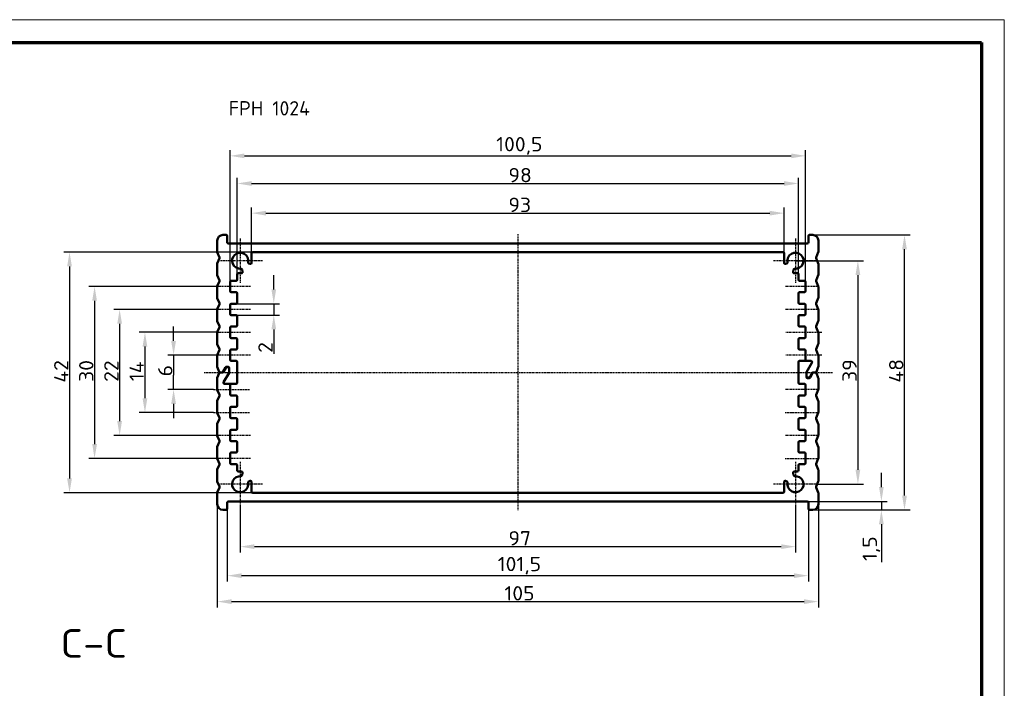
# Model space of a CAD drawing. Header units: millimetres. Extents: x 1 to 419, y 1 to 296.
# Tile 7 of 7: x 247 to 419, y 179 to 296. Entities that reach past the tile are written whole.
import ezdxf

# ---------------------------------------------------------------- set-up
doc = ezdxf.new("R2010")
doc.units = ezdxf.units.MM
doc.linetypes.add('CHAIN', pattern=[0.3543, 0.2362, -0.0295, 0.0591, -0.0295])
doc.linetypes.add('DASH_DOT', pattern=[0.37, 0.24, -0.06, 0.01, -0.06])
doc.layers.get('0').update_dxf_attribs({"lineweight": 25})
for name, color, linetype, lineweight in [('Bemaßung (ISO)', 1, 'Continuous', 25), ('Mittellinie (ISO)', 1, 'DASH_DOT', 25), ('Mittelpunktmarkierung (ISO)', 1, 'DASH_DOT', 25), ('Sichtbar (ISO)', 7, 'Continuous', 50), ('Symbol (ISO)', 1, 'Continuous', 25)]:
    doc.layers.add(name, color=color, linetype=linetype, lineweight=lineweight)
doc.styles.add('2_5', font='isocpeur.ttf', dxfattribs={"width": 1.1})
doc.styles.add('5', font='isocpeur.ttf', dxfattribs={"width": 1.1})
doc.styles.add('Notiztext (DIN)', font='isocpeur.ttf', dxfattribs={"width": 1.1})
doc.dimstyles.new('Standard (DIN)', dxfattribs={"dimtxt": 2.5, "dimasz": 2.5, "dimexe": 1, "dimexo": 0, "dimgap": 0.2, "dimtad": 1, "dimdec": 6, "dimrnd": 1e-08, "dimtxsty": '2_5', "dimcen": 0.09, "dimdle": 7, "dimclrd": 256, "dimclre": 256, "dimclrt": 5, "dimadec": 6, "dimazin": 2, "dimtfac": 0.72, "dimtmove": 0, "dimatfit": 3, "dimfxl": 1, "dimtolj": 1, "dimlwd": -1, "dimlwe": -1, "dimarcsym": 0})

# ---------------------------------------------------------------- blocks, each defined once
blk = doc.blocks.new('Ränder Bopla-A3-Rahmen')
at = {"color": 1, "linetype": 'Continuous', "lineweight": 18}
for p, q in [((1, 296), (419, 296)), ((419, 296), (419, 1))]:
    blk.add_line(p, q, dxfattribs=at)
at = {"color": 3, "linetype": 'Continuous', "lineweight": 70}
for p, q in [((20, 292), (415, 292)), ((415, 292), (415, 5))]:
    blk.add_line(p, q, dxfattribs=at)
blk = doc.blocks.new('*D12')
at = {"layer": 'Bemaßung (ISO)'}
for p, q in [((273.9, 239.94), (273.9, 242.44)), ((281.48, 237.44), (272.9, 237.44)), ((273.9, 237.44), (273.9, 234.94)), ((273.9, 234.94), (273.9, 233.94)), ((273.9, 231.44), (273.9, 233.94)), ((280.9, 231.44), (272.9, 231.44)), ((273.9, 228.94), (273.9, 226.44))]:
    blk.add_line(p, q, dxfattribs=at)
for points in [[(273.48, 239.94), (274.32, 239.94), (273.9, 237.44)], [(273.48, 228.94), (274.32, 228.94), (273.9, 231.44)]]:
    blk.add_solid(points, dxfattribs=at)
at = {"layer": 'Defpoints', "color": 0}
for p in [(281.48, 237.44), (273.9, 231.44), (280.9, 231.44)]:
    blk.add_point(p, dxfattribs=at)
at = {"layer": 'Bemaßung (ISO)', "color": 5, "insert": (273.7, 233.75), "char_height": 2.5, "attachment_point": 7, "rotation": 90, "style": '2_5'}
blk.add_mtext('\\A1;6', dxfattribs=at)
blk = doc.blocks.new('*D13')
at = {"layer": 'Bemaßung (ISO)'}
for p, q in [((281.48, 241.44), (267.9, 241.44)), ((268.9, 238.94), (268.9, 229.94)), ((280.9, 227.44), (267.9, 227.44))]:
    blk.add_line(p, q, dxfattribs=at)
for points in [[(268.48, 238.94), (269.32, 238.94), (268.9, 241.44)], [(268.48, 229.94), (269.32, 229.94), (268.9, 227.44)]]:
    blk.add_solid(points, dxfattribs=at)
at = {"layer": 'Defpoints', "color": 0}
for p in [(281.48, 241.44), (268.9, 227.44), (280.9, 227.44)]:
    blk.add_point(p, dxfattribs=at)
at = {"layer": 'Bemaßung (ISO)', "color": 5, "insert": (268.7, 232.92), "char_height": 2.5, "attachment_point": 7, "rotation": 90, "style": '2_5'}
blk.add_mtext('\\A1;14', dxfattribs=at)
blk = doc.blocks.new('*D14')
at = {"layer": 'Bemaßung (ISO)'}
for p, q in [((281.48, 245.44), (263.48, 245.44)), ((264.48, 242.94), (264.48, 225.94)), ((281.48, 223.44), (263.48, 223.44))]:
    blk.add_line(p, q, dxfattribs=at)
for points in [[(264.06, 242.94), (264.89, 242.94), (264.48, 245.44)], [(264.06, 225.94), (264.89, 225.94), (264.48, 223.44)]]:
    blk.add_solid(points, dxfattribs=at)
at = {"layer": 'Defpoints', "color": 0}
for p in [(281.48, 245.44), (264.48, 223.44), (281.48, 223.44)]:
    blk.add_point(p, dxfattribs=at)
at = {"layer": 'Bemaßung (ISO)', "color": 5, "insert": (264.28, 232.79), "char_height": 2.5, "attachment_point": 7, "rotation": 90, "style": '2_5'}
blk.add_mtext('\\A1;22', dxfattribs=at)
blk = doc.blocks.new('*D15')
at = {"layer": 'Bemaßung (ISO)'}
for p, q in [((281.48, 249.44), (259.1, 249.44)), ((260.1, 246.94), (260.1, 221.94)), ((281.48, 219.44), (259.1, 219.44))]:
    blk.add_line(p, q, dxfattribs=at)
for points in [[(259.69, 246.94), (260.52, 246.94), (260.1, 249.44)], [(259.69, 221.94), (260.52, 221.94), (260.1, 219.44)]]:
    blk.add_solid(points, dxfattribs=at)
at = {"layer": 'Defpoints', "color": 0}
for p in [(281.48, 249.44), (260.1, 219.44), (281.48, 219.44)]:
    blk.add_point(p, dxfattribs=at)
at = {"layer": 'Bemaßung (ISO)', "color": 5, "insert": (259.9, 232.79), "char_height": 2.5, "attachment_point": 7, "rotation": 90, "style": '2_5'}
blk.add_mtext('\\A1;30', dxfattribs=at)
blk = doc.blocks.new('*D16')
at = {"layer": 'Bemaßung (ISO)'}
for p, q in [((287.73, 255.44), (254.73, 255.44)), ((255.73, 252.94), (255.73, 215.94)), ((287.73, 213.44), (254.73, 213.44))]:
    blk.add_line(p, q, dxfattribs=at)
for points in [[(255.31, 252.94), (256.14, 252.94), (255.73, 255.44)], [(255.31, 215.94), (256.14, 215.94), (255.73, 213.44)]]:
    blk.add_solid(points, dxfattribs=at)
at = {"layer": 'Defpoints', "color": 0}
for p in [(287.73, 255.44), (255.73, 213.44), (287.73, 213.44)]:
    blk.add_point(p, dxfattribs=at)
at = {"layer": 'Bemaßung (ISO)', "color": 5, "insert": (255.53, 232.65), "char_height": 2.5, "attachment_point": 7, "rotation": 90, "style": '2_5'}
blk.add_mtext('\\A1;42', dxfattribs=at)
blk = doc.blocks.new('*D17')
at = {"layer": 'Bemaßung (ISO)'}
for p, q in [((291.4, 248.94), (291.4, 251.44)), ((284.83, 246.44), (292.4, 246.44)), ((291.4, 246.44), (291.4, 244.44)), ((284.83, 244.44), (292.4, 244.44)), ((291.4, 241.94), (291.4, 237.66))]:
    blk.add_line(p, q, dxfattribs=at)
for points in [[(290.99, 248.94), (291.82, 248.94), (291.4, 246.44)], [(290.99, 241.94), (291.82, 241.94), (291.4, 244.44)]]:
    blk.add_solid(points, dxfattribs=at)
at = {"layer": 'Defpoints', "color": 0}
for p in [(284.83, 246.44), (284.83, 244.44), (291.4, 244.44)]:
    blk.add_point(p, dxfattribs=at)
at = {"layer": 'Bemaßung (ISO)', "color": 5, "insert": (291.2, 237.86), "char_height": 2.5, "attachment_point": 7, "rotation": 90, "style": '2_5'}
blk.add_mtext('\\A1;2', dxfattribs=at)
blk = doc.blocks.new('*D18')
at = {"layer": 'Bemaßung (ISO)'}
for p, q in [((285.53, 211.04), (285.53, 203.04)), ((382.53, 211.04), (382.53, 203.04)), ((288.03, 204.04), (380.03, 204.04))]:
    blk.add_line(p, q, dxfattribs=at)
for points in [[(288.03, 204.45), (288.03, 203.62), (285.53, 204.04)], [(380.03, 204.45), (380.03, 203.62), (382.53, 204.04)]]:
    blk.add_solid(points, dxfattribs=at)
at = {"layer": 'Defpoints', "color": 0}
for p in [(285.53, 211.04), (382.53, 211.04), (382.53, 204.04)]:
    blk.add_point(p, dxfattribs=at)
at = {"layer": 'Bemaßung (ISO)', "color": 5, "insert": (332.38, 204.24), "char_height": 2.5, "attachment_point": 7, "style": '2_5'}
blk.add_mtext('\\A1;97', dxfattribs=at)
blk = doc.blocks.new('*D19')
at = {"layer": 'Bemaßung (ISO)'}
for p, q in [((283.28, 210.64), (283.28, 197.97)), ((384.78, 210.64), (384.78, 197.97)), ((285.78, 198.97), (382.28, 198.97))]:
    blk.add_line(p, q, dxfattribs=at)
for points in [[(285.78, 199.38), (285.78, 198.55), (283.28, 198.97)], [(382.28, 199.38), (382.28, 198.55), (384.78, 198.97)]]:
    blk.add_solid(points, dxfattribs=at)
at = {"layer": 'Defpoints', "color": 0}
for p in [(283.28, 210.64), (384.78, 210.64), (384.78, 198.97)]:
    blk.add_point(p, dxfattribs=at)
at = {"layer": 'Bemaßung (ISO)', "color": 5, "insert": (330.52, 199.17), "char_height": 2.5, "attachment_point": 7, "style": '2_5'}
blk.add_mtext('\\A1;101,5', dxfattribs=at)
blk = doc.blocks.new('*D20')
at = {"layer": 'Bemaßung (ISO)'}
for p, q in [((281.53, 211.44), (281.53, 193.44)), ((386.53, 211.44), (386.53, 193.44)), ((284.03, 194.44), (384.03, 194.44))]:
    blk.add_line(p, q, dxfattribs=at)
for points in [[(284.03, 194.85), (284.03, 194.02), (281.53, 194.44)], [(384.03, 194.85), (384.03, 194.02), (386.53, 194.44)]]:
    blk.add_solid(points, dxfattribs=at)
at = {"layer": 'Defpoints', "color": 0}
for p in [(281.53, 211.44), (386.53, 211.44), (386.53, 194.44)]:
    blk.add_point(p, dxfattribs=at)
at = {"layer": 'Bemaßung (ISO)', "color": 5, "insert": (331.69, 194.64), "char_height": 2.5, "attachment_point": 7, "style": '2_5'}
blk.add_mtext('\\A1;105', dxfattribs=at)
blk = doc.blocks.new('*D21')
at = {"layer": 'Bemaßung (ISO)'}
for p, q in [((382.53, 253.94), (394.43, 253.94)), ((393.43, 251.44), (393.43, 217.44)), ((386.43, 214.94), (394.43, 214.94))]:
    blk.add_line(p, q, dxfattribs=at)
for points in [[(393.01, 251.44), (393.84, 251.44), (393.43, 253.94)], [(393.01, 217.44), (393.84, 217.44), (393.43, 214.94)]]:
    blk.add_solid(points, dxfattribs=at)
at = {"layer": 'Defpoints', "color": 0}
for p in [(382.53, 253.94), (386.43, 214.94), (393.43, 214.94)]:
    blk.add_point(p, dxfattribs=at)
at = {"layer": 'Bemaßung (ISO)', "color": 5, "insert": (393.23, 232.79), "char_height": 2.5, "attachment_point": 7, "rotation": 90, "style": '2_5'}
blk.add_mtext('\\A1;39', dxfattribs=at)
blk = doc.blocks.new('*D22')
at = {"layer": 'Bemaßung (ISO)'}
for p, q in [((397.53, 214.44), (397.53, 216.94)), ((384.58, 211.94), (398.53, 211.94)), ((397.53, 211.94), (397.53, 210.44)), ((385.53, 210.44), (398.53, 210.44)), ((397.53, 207.94), (397.53, 201.32))]:
    blk.add_line(p, q, dxfattribs=at)
for points in [[(397.11, 214.44), (397.94, 214.44), (397.53, 211.94)], [(397.11, 207.94), (397.94, 207.94), (397.53, 210.44)]]:
    blk.add_solid(points, dxfattribs=at)
at = {"layer": 'Defpoints', "color": 0}
for p in [(384.58, 211.94), (397.53, 211.94), (385.53, 210.44)]:
    blk.add_point(p, dxfattribs=at)
at = {"layer": 'Bemaßung (ISO)', "color": 5, "insert": (397.33, 201.52), "char_height": 2.5, "attachment_point": 7, "rotation": 90, "style": '2_5'}
blk.add_mtext('\\A1;1,5', dxfattribs=at)
blk = doc.blocks.new('*D23')
at = {"layer": 'Bemaßung (ISO)'}
for p, q in [((385.53, 258.44), (402.57, 258.44)), ((401.57, 212.94), (401.57, 255.94)), ((385.53, 210.44), (402.57, 210.44))]:
    blk.add_line(p, q, dxfattribs=at)
for points in [[(401.15, 255.94), (401.98, 255.94), (401.57, 258.44)], [(401.15, 212.94), (401.98, 212.94), (401.57, 210.44)]]:
    blk.add_solid(points, dxfattribs=at)
at = {"layer": 'Defpoints', "color": 0}
for p in [(385.53, 258.44), (401.57, 258.44), (385.53, 210.44)]:
    blk.add_point(p, dxfattribs=at)
at = {"layer": 'Bemaßung (ISO)', "color": 5, "insert": (401.37, 232.65), "char_height": 2.5, "attachment_point": 7, "rotation": 90, "style": '2_5'}
blk.add_mtext('\\A1;48', dxfattribs=at)
blk = doc.blocks.new('*D24')
at = {"layer": 'Bemaßung (ISO)'}
for p, q in [((287.53, 255.24), (287.53, 263.24)), ((380.53, 255.24), (380.53, 263.24)), ((290.03, 262.24), (378.03, 262.24))]:
    blk.add_line(p, q, dxfattribs=at)
for points in [[(290.03, 262.65), (290.03, 261.82), (287.53, 262.24)], [(378.03, 262.65), (378.03, 261.82), (380.53, 262.24)]]:
    blk.add_solid(points, dxfattribs=at)
at = {"layer": 'Defpoints', "color": 0}
for p in [(380.53, 262.24), (287.53, 255.24), (380.53, 255.24)]:
    blk.add_point(p, dxfattribs=at)
at = {"layer": 'Bemaßung (ISO)', "color": 5, "insert": (332.38, 262.44), "char_height": 2.5, "attachment_point": 7, "style": '2_5'}
blk.add_mtext('\\A1;93', dxfattribs=at)
blk = doc.blocks.new('*D25')
at = {"layer": 'Bemaßung (ISO)'}
for p, q in [((285.03, 251.54), (285.03, 268.42)), ((383.03, 251.54), (383.03, 268.42)), ((287.53, 267.42), (380.53, 267.42))]:
    blk.add_line(p, q, dxfattribs=at)
for points in [[(287.53, 267.83), (287.53, 267), (285.03, 267.42)], [(380.53, 267.83), (380.53, 267), (383.03, 267.42)]]:
    blk.add_solid(points, dxfattribs=at)
at = {"layer": 'Defpoints', "color": 0}
for p in [(383.03, 267.42), (285.03, 251.54), (383.03, 251.54)]:
    blk.add_point(p, dxfattribs=at)
at = {"layer": 'Bemaßung (ISO)', "color": 5, "insert": (332.38, 267.62), "char_height": 2.5, "attachment_point": 7, "style": '2_5'}
blk.add_mtext('\\A1;98', dxfattribs=at)
blk = doc.blocks.new('*D26')
at = {"layer": 'Bemaßung (ISO)'}
for p, q in [((283.78, 250.24), (283.78, 273.24)), ((286.28, 272.24), (381.78, 272.24)), ((384.28, 250.24), (384.28, 273.24))]:
    blk.add_line(p, q, dxfattribs=at)
for points in [[(286.28, 272.65), (286.28, 271.82), (283.78, 272.24)], [(381.78, 272.65), (381.78, 271.82), (384.28, 272.24)]]:
    blk.add_solid(points, dxfattribs=at)
at = {"layer": 'Defpoints', "color": 0}
for p in [(384.28, 272.24), (283.78, 250.24), (384.28, 250.24)]:
    blk.add_point(p, dxfattribs=at)
at = {"layer": 'Bemaßung (ISO)', "color": 5, "insert": (330.25, 272.44), "char_height": 2.5, "attachment_point": 7, "style": '2_5'}
blk.add_mtext('\\A1;100,5', dxfattribs=at)

msp = doc.modelspace()

# ---------------------------------------------------------------- linework, layer by layer
at = {"layer": 'Mittellinie (ISO)', "linetype": 'CHAIN'}
for p, q in [((334.0278941, 258.5769598), (334.0278941, 210.3575591)), ((287.3278941, 249.4367289), (281.4778941, 249.4367289)), ((386.5778941, 249.4367289), (380.7278941, 249.4367289)), ((287.3278941, 245.4367289), (281.4778941, 245.4367289)), ((386.5778941, 245.4367289), (380.7278941, 245.4367289)), ((287.3278941, 241.4367289), (281.4778941, 241.4367289)), ((387.1570393, 241.4367289), (380.7278941, 241.4367289)), ((287.3278941, 237.4367289), (281.4778941, 237.4367289)), ((387.1570393, 237.4367289), (380.7278941, 237.4367289)), ((279.2435519, 234.4367289), (389.1373096, 234.4367289)), ((280.8987489, 231.4367289), (287.3278941, 231.4367289)), ((386.5778941, 231.4367289), (380.7278941, 231.4367289)), ((280.8987489, 227.4367289), (287.3278941, 227.4367289)), ((380.7278941, 227.4367289), (386.5778941, 227.4367289)), ((287.3278941, 223.4367289), (281.4778941, 223.4367289)), ((386.5778941, 223.4367289), (380.7278941, 223.4367289)), ((287.3278941, 219.4367289), (281.4778941, 219.4367289)), ((380.7278941, 219.4367289), (386.5778941, 219.4367289))]:
    msp.add_line(p, q, dxfattribs=at)
at = {"layer": 'Mittelpunktmarkierung (ISO)', "linetype": 'CHAIN'}
for p, q in [((285.5278941, 257.8367289), (285.5278941, 250.0367289)), ((382.5278941, 257.8367289), (382.5278941, 250.0367289)), ((289.4278941, 253.9367289), (281.6278941, 253.9367289)), ((386.4278941, 253.9367289), (378.6278941, 253.9367289)), ((285.5278941, 218.8367289), (285.5278941, 211.0367289)), ((382.5278941, 218.8367289), (382.5278941, 211.0367289)), ((289.4278941, 214.9367289), (281.6278941, 214.9367289)), ((386.4278941, 214.9367289), (378.6278941, 214.9367289))]:
    msp.add_line(p, q, dxfattribs=at)
at = {"layer": 'Sichtbar (ISO)'}
for p, q in [((282.5278941, 258.4367289), (283.0778941, 258.4367289)), ((283.2778941, 257.1367289), (283.2778941, 258.2367289)), ((384.7778941, 258.2367289), (384.7778941, 257.1367289)), ((384.9778941, 258.4367289), (385.5278941, 258.4367289)), ((281.5278941, 255.4752453), (281.5278941, 257.4367289)), ((384.5778941, 256.9367289), (283.4778941, 256.9367289)), ((386.5278941, 257.4367289), (386.5278941, 255.4752453)), ((281.5421987, 255.4009672), (281.8981828, 254.511007)), ((287.5278941, 253.5713336), (287.5278941, 255.2367289)), ((380.3278941, 255.4367289), (287.7278941, 255.4367289)), ((380.5278941, 253.5713336), (380.5278941, 255.2367289)), ((386.1576053, 254.511007), (386.5135894, 255.4009672)), ((281.5278941, 251.4752453), (281.5278941, 253.3982124)), ((281.8981828, 254.3624507), (281.5421987, 253.4724905)), ((287.0399755, 253.4533969), (287.267, 253.3808293)), ((380.7887882, 253.3808293), (381.0158126, 253.4533969)), ((386.5135894, 253.4724905), (386.1576053, 254.3624507)), ((386.5278941, 253.3982124), (386.5278941, 251.4752453)), ((281.5421987, 251.4009672), (281.8981828, 250.511007)), ((285.0278941, 251.5367289), (285.0278941, 250.6367289)), ((285.2278941, 251.7367289), (285.7583243, 251.7367289)), ((285.953753, 251.9792452), (285.865357, 252.385562)), ((382.1904311, 252.385562), (382.1020351, 251.9792452)), ((382.8278941, 251.7367289), (382.2974638, 251.7367289)), ((383.0278941, 250.6367289), (383.0278941, 251.5367289)), ((386.1576053, 250.511007), (386.5135894, 251.4009672)), ((281.5278941, 247.4752453), (281.5278941, 249.3982124)), ((281.8981828, 250.3624507), (281.5421987, 249.4724905)), ((283.7778941, 248.6367289), (283.7778941, 250.2367289)), ((283.9778941, 250.4367289), (284.8278941, 250.4367289)), ((383.2278941, 250.4367289), (384.0778941, 250.4367289)), ((384.2778941, 250.2367289), (384.2778941, 248.6367289)), ((386.5135894, 249.4724905), (386.1576053, 250.3624507)), ((386.5278941, 249.3982124), (386.5278941, 247.4752453)), ((284.8278941, 248.4367289), (283.9778941, 248.4367289)), ((285.0278941, 248.2367289), (285.0278941, 246.6367289)), ((383.0278941, 246.6367289), (383.0278941, 248.2367289)), ((384.0778941, 248.4367289), (383.2278941, 248.4367289)), ((281.5421987, 247.4009672), (281.8981828, 246.511007)), ((281.8981828, 246.3624507), (281.5421987, 245.4724905)), ((283.7778941, 244.6367289), (283.7778941, 246.2367289)), ((283.9778941, 246.4367289), (284.8278941, 246.4367289)), ((383.2278941, 246.4367289), (384.0778941, 246.4367289)), ((384.2778941, 246.2367289), (384.2778941, 244.6367289)), ((386.1576053, 246.511007), (386.5135894, 247.4009672)), ((386.5135894, 245.4724905), (386.1576053, 246.3624507)), ((281.5278941, 243.4752453), (281.5278941, 245.3982124)), ((284.8278941, 244.4367289), (283.9778941, 244.4367289)), ((285.0278941, 244.2367289), (285.0278941, 242.6367289)), ((383.0278941, 242.6367289), (383.0278941, 244.2367289)), ((384.0778941, 244.4367289), (383.2278941, 244.4367289)), ((386.5278941, 245.3982124), (386.5278941, 243.4752453)), ((281.5421987, 243.4009672), (281.8981828, 242.511007)), ((386.1576053, 242.511007), (386.5135894, 243.4009672)), ((281.5278941, 239.4752453), (281.5278941, 241.3982124)), ((281.8981828, 242.3624507), (281.5421987, 241.4724905)), ((283.7778941, 240.6367289), (283.7778941, 242.2367289)), ((283.9778941, 242.4367289), (284.8278941, 242.4367289)), ((383.2278941, 242.4367289), (384.0778941, 242.4367289)), ((384.2778941, 242.2367289), (384.2778941, 240.6367289)), ((386.5135894, 241.4724905), (386.1576053, 242.3624507)), ((386.5278941, 241.3982124), (386.5278941, 239.4752453)), ((281.5421987, 239.4009672), (281.8981828, 238.511007)), ((284.8278941, 240.4367289), (283.9778941, 240.4367289)), ((285.0278941, 240.2367289), (285.0278941, 238.6367289)), ((383.0278941, 238.6367289), (383.0278941, 240.2367289)), ((384.0778941, 240.4367289), (383.2278941, 240.4367289)), ((386.1576053, 238.511007), (386.5135894, 239.4009672)), ((281.5278941, 235.4752453), (281.5278941, 237.3982124)), ((281.8981828, 238.3624507), (281.5421987, 237.4724905)), ((283.7778941, 236.6367289), (283.7778941, 238.2367289)), ((283.9778941, 238.4367289), (284.8278941, 238.4367289)), ((383.2278941, 238.4367289), (384.0778941, 238.4367289)), ((384.2778941, 238.2367289), (384.2778941, 236.6367289)), ((386.5135894, 237.4724905), (386.1576053, 238.3624507)), ((386.5278941, 237.3982124), (386.5278941, 235.4752453)), ((284.8278941, 236.4367289), (283.9778941, 236.4367289)), ((285.0278941, 236.2367289), (285.0278941, 232.6367289)), ((383.0278941, 232.6367289), (383.0278941, 236.2367289)), ((383.2278941, 236.4367289), (385.2361844, 236.4367289)), ((385.4093895, 236.1367289), (384.454689, 234.483139)), ((384.454689, 234.483139), (385.4093895, 236.1367289)), ((384.4778941, 236.4367289), (385.2361844, 236.4367289)), ((281.5421987, 235.4009672), (281.8776053, 234.5624507)), ((281.8776053, 234.311007), (281.5421987, 233.4724905)), ((282.0633007, 234.4367289), (282.3577235, 234.4367289)), ((282.4731935, 234.4367289), (282.0633007, 234.4367289)), ((282.5309286, 234.5367289), (282.9928088, 235.3367289)), ((283.0505438, 235.2367289), (282.6463986, 234.5367289)), ((283.6010991, 234.3903187), (282.6463986, 232.7367289)), ((282.6463986, 232.7367289), (283.6010991, 234.3903187)), ((283.1660138, 235.4367289), (283.4278941, 235.4367289)), ((283.4278941, 235.3367289), (283.2237489, 235.3367289)), ((283.6278941, 235.2367289), (283.6278941, 234.4903187)), ((283.6278941, 234.4903187), (283.6278941, 235.1367289)), ((384.4278941, 234.383139), (384.4278941, 233.7367289)), ((384.4278941, 233.6367289), (384.4278941, 234.383139)), ((385.0052443, 233.6367289), (385.4093895, 234.3367289)), ((385.5248596, 234.3367289), (385.0629794, 233.5367289)), ((385.5825946, 234.4367289), (385.9924875, 234.4367289)), ((385.9924875, 234.4367289), (385.6980647, 234.4367289)), ((386.1781828, 234.5624507), (386.5135894, 235.4009672)), ((386.5135894, 233.4724905), (386.1781828, 234.311007)), ((281.5278941, 231.4752453), (281.5278941, 233.3982124)), ((284.8278941, 232.4367289), (282.8196037, 232.4367289)), ((283.5778941, 232.4367289), (282.8196037, 232.4367289)), ((283.7778941, 230.6367289), (283.7778941, 232.2367289)), ((383.2278941, 232.4367289), (384.0778941, 232.4367289)), ((384.2778941, 232.2367289), (384.2778941, 230.6367289)), ((384.6278941, 233.5367289), (384.8320393, 233.5367289)), ((384.8897743, 233.4367289), (384.6278941, 233.4367289)), ((386.5278941, 233.3982124), (386.5278941, 231.4752453)), ((281.5421987, 231.4009672), (281.8981828, 230.511007)), ((386.1576053, 230.511007), (386.5135894, 231.4009672)), ((281.5278941, 227.4752453), (281.5278941, 229.3982124)), ((281.8981828, 230.3624507), (281.5421987, 229.4724905)), ((284.8278941, 230.4367289), (283.9778941, 230.4367289)), ((285.0278941, 230.2367289), (285.0278941, 228.6367289)), ((383.0278941, 228.6367289), (383.0278941, 230.2367289)), ((384.0778941, 230.4367289), (383.2278941, 230.4367289)), ((386.5135894, 229.4724905), (386.1576053, 230.3624507)), ((386.5278941, 229.3982124), (386.5278941, 227.4752453)), ((281.5421987, 227.4009672), (281.8981828, 226.511007)), ((283.7778941, 226.6367289), (283.7778941, 228.2367289)), ((283.9778941, 228.4367289), (284.8278941, 228.4367289)), ((383.2278941, 228.4367289), (384.0778941, 228.4367289)), ((384.2778941, 228.2367289), (384.2778941, 226.6367289)), ((386.1576053, 226.511007), (386.5135894, 227.4009672)), ((281.5278941, 223.4752453), (281.5278941, 225.3982124)), ((281.8981828, 226.3624507), (281.5421987, 225.4724905)), ((284.8278941, 226.4367289), (283.9778941, 226.4367289)), ((285.0278941, 226.2367289), (285.0278941, 224.6367289)), ((383.0278941, 224.6367289), (383.0278941, 226.2367289)), ((384.0778941, 226.4367289), (383.2278941, 226.4367289)), ((386.5135894, 225.4724905), (386.1576053, 226.3624507)), ((386.5278941, 225.3982124), (386.5278941, 223.4752453)), ((283.7778941, 222.6367289), (283.7778941, 224.2367289)), ((283.9778941, 224.4367289), (284.8278941, 224.4367289)), ((383.2278941, 224.4367289), (384.0778941, 224.4367289)), ((384.2778941, 224.2367289), (384.2778941, 222.6367289)), ((281.5421987, 223.4009672), (281.8981828, 222.511007)), ((281.8981828, 222.3624507), (281.5421987, 221.4724905)), ((284.8278941, 222.4367289), (283.9778941, 222.4367289)), ((285.0278941, 222.2367289), (285.0278941, 220.6367289)), ((383.0278941, 220.6367289), (383.0278941, 222.2367289)), ((384.0778941, 222.4367289), (383.2278941, 222.4367289)), ((386.1576053, 222.511007), (386.5135894, 223.4009672)), ((386.5135894, 221.4724905), (386.1576053, 222.3624507)), ((281.5278941, 219.4752453), (281.5278941, 221.3982124)), ((283.7778941, 218.6367289), (283.7778941, 220.2367289)), ((283.9778941, 220.4367289), (284.8278941, 220.4367289)), ((383.2278941, 220.4367289), (384.0778941, 220.4367289)), ((384.2778941, 220.2367289), (384.2778941, 218.6367289)), ((386.5278941, 221.3982124), (386.5278941, 219.4752453)), ((281.5421987, 219.4009672), (281.8981828, 218.511007)), ((284.8278941, 218.4367289), (283.9778941, 218.4367289)), ((384.0778941, 218.4367289), (383.2278941, 218.4367289)), ((386.1576053, 218.511007), (386.5135894, 219.4009672)), ((281.5278941, 215.4752453), (281.5278941, 217.3982124)), ((281.8981828, 218.3624507), (281.5421987, 217.4724905)), ((285.0278941, 218.2367289), (285.0278941, 217.3367289)), ((285.2278941, 217.1367289), (285.7583243, 217.1367289)), ((285.865357, 216.4878958), (285.953753, 216.8942125)), ((382.1020351, 216.8942125), (382.1904311, 216.4878958)), ((382.8278941, 217.1367289), (382.2974638, 217.1367289)), ((383.0278941, 217.3367289), (383.0278941, 218.2367289)), ((386.5135894, 217.4724905), (386.1576053, 218.3624507)), ((386.5278941, 217.3982124), (386.5278941, 215.4752453)), ((281.5421987, 215.4009672), (281.8981828, 214.511007)), ((287.267, 215.4926284), (287.0399755, 215.4200608)), ((287.5278941, 215.3021241), (287.5278941, 213.6367289)), ((380.5278941, 215.3021241), (380.5278941, 213.6367289)), ((381.0158126, 215.4200608), (380.7887882, 215.4926284)), ((386.1576053, 214.511007), (386.5135894, 215.4009672)), ((281.5278941, 211.4367289), (281.5278941, 213.3982124)), ((281.8981828, 214.3624507), (281.5421987, 213.4724905)), ((287.7278941, 213.4367289), (380.3278941, 213.4367289)), ((386.5135894, 213.4724905), (386.1576053, 214.3624507)), ((386.5278941, 213.3982124), (386.5278941, 211.4367289)), ((283.2778941, 210.6367289), (283.2778941, 211.7367289)), ((283.4778941, 211.9367289), (384.5778941, 211.9367289)), ((384.7778941, 211.7367289), (384.7778941, 210.6367289)), ((283.0778941, 210.4367289), (282.5278941, 210.4367289)), ((385.5278941, 210.4367289), (384.9778941, 210.4367289))]:
    msp.add_line(p, q, dxfattribs=at)
for centre, radius, start, end in [((282.5278941, 257.4367289), 1, 90, 180), ((283.0778941, 258.2367289), 0.2, 0, 90), ((384.9778941, 258.2367289), 0.2, 90, 180), ((385.5278941, 257.4367289), 1, 0, 90), ((283.4778941, 257.1367289), 0.2, 180, 270), ((384.5778941, 257.1367289), 0.2, 270, 0), ((281.7278941, 255.4752453), 0.2, 180, 201.801409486), ((285.5278941, 253.9367289), 1.4, 349.454444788, 275.092933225), ((287.7278941, 255.2367289), 0.2, 90, 180), ((380.3278941, 255.2367289), 0.2, 0, 90), ((382.5278941, 253.9367289), 1.4, 264.907066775, 190.545555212), ((386.3278941, 255.4752453), 0.2, 338.198590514, 0), ((281.7278941, 253.3982124), 0.2, 158.198590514, 180), ((281.7124875, 254.4367289), 0.2, 338.198590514, 21.801409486), ((287.1008696, 253.6439013), 0.2, 169.454444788, 252.273689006), ((287.3278941, 253.5713336), 0.2, 252.273689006, 0), ((380.7278941, 253.5713336), 0.2, 180, 287.726310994), ((380.9549185, 253.6439013), 0.2, 287.726310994, 10.545555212), ((386.3433007, 254.4367289), 0.2, 158.198590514, 201.801409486), ((386.3278941, 253.3982124), 0.2, 0, 21.801409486), ((281.7278941, 251.4752453), 0.2, 180, 201.801409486), ((285.2278941, 251.5367289), 0.2, 90, 180), ((285.6699284, 252.3430456), 0.2, 12.273689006, 95.092933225), ((285.7583243, 251.9367289), 0.2, 270, 12.273689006), ((382.2974638, 251.9367289), 0.2, 167.726310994, 270), ((382.3858598, 252.3430456), 0.2, 84.907066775, 167.726310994), ((382.8278941, 251.5367289), 0.2, 0, 90), ((386.3278941, 251.4752453), 0.2, 338.198590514, 0), ((281.7278941, 249.3982124), 0.2, 158.198590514, 180), ((281.7124875, 250.4367289), 0.2, 338.198590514, 21.801409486), ((283.9778941, 250.2367289), 0.2, 90, 180), ((284.8278941, 250.6367289), 0.2, 270, 0), ((383.2278941, 250.6367289), 0.2, 180, 270), ((384.0778941, 250.2367289), 0.2, 0, 90), ((386.3433007, 250.4367289), 0.2, 158.198590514, 201.801409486), ((386.3278941, 249.3982124), 0.2, 0, 21.801409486), ((283.9778941, 248.6367289), 0.2, 180, 270), ((284.8278941, 248.2367289), 0.2, 0, 90), ((383.2278941, 248.2367289), 0.2, 90, 180), ((384.0778941, 248.6367289), 0.2, 270, 0), ((281.7278941, 247.4752453), 0.2, 180, 201.801409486), ((281.7124875, 246.4367289), 0.2, 338.198590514, 21.801409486), ((283.9778941, 246.2367289), 0.2, 90, 180), ((284.8278941, 246.6367289), 0.2, 270, 0), ((383.2278941, 246.6367289), 0.2, 180, 270), ((384.0778941, 246.2367289), 0.2, 0, 90), ((386.3433007, 246.4367289), 0.2, 158.198590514, 201.801409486), ((386.3278941, 247.4752453), 0.2, 338.198590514, 0), ((281.7278941, 245.3982124), 0.2, 158.198590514, 180), ((283.9778941, 244.6367289), 0.2, 180, 270), ((284.8278941, 244.2367289), 0.2, 0, 90), ((383.2278941, 244.2367289), 0.2, 90, 180), ((384.0778941, 244.6367289), 0.2, 270, 0), ((386.3278941, 245.3982124), 0.2, 0, 21.801409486), ((281.7278941, 243.4752453), 0.2, 180, 201.801409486), ((281.7124875, 242.4367289), 0.2, 338.198590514, 21.801409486), ((284.8278941, 242.6367289), 0.2, 270, 0), ((383.2278941, 242.6367289), 0.2, 180, 270), ((386.3433007, 242.4367289), 0.2, 158.198590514, 201.801409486), ((386.3278941, 243.4752453), 0.2, 338.198590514, 0), ((281.7278941, 241.3982124), 0.2, 158.198590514, 180), ((283.9778941, 242.2367289), 0.2, 90, 180), ((384.0778941, 242.2367289), 0.2, 0, 90), ((386.3278941, 241.3982124), 0.2, 0, 21.801409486), ((281.7278941, 239.4752453), 0.2, 180, 201.801409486), ((283.9778941, 240.6367289), 0.2, 180, 270), ((284.8278941, 240.2367289), 0.2, 0, 90), ((383.2278941, 240.2367289), 0.2, 90, 180), ((384.0778941, 240.6367289), 0.2, 270, 0), ((386.3278941, 239.4752453), 0.2, 338.198590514, 0), ((281.7278941, 237.3982124), 0.2, 158.198590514, 180), ((281.7124875, 238.4367289), 0.2, 338.198590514, 21.801409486), ((283.9778941, 238.2367289), 0.2, 90, 180), ((284.8278941, 238.6367289), 0.2, 270, 0), ((383.2278941, 238.6367289), 0.2, 180, 270), ((384.0778941, 238.2367289), 0.2, 0, 90), ((386.3433007, 238.4367289), 0.2, 158.198590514, 201.801409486), ((386.3278941, 237.3982124), 0.2, 0, 21.801409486), ((283.9778941, 236.6367289), 0.2, 180, 270), ((284.8278941, 236.2367289), 0.2, 0, 90), ((383.2278941, 236.2367289), 0.2, 90, 180), ((384.4778941, 236.6367289), 0.2, 180, 270), ((385.2361844, 236.2367289), 0.2, 330, 90), ((385.2361844, 236.2367289), 0.2, 330, 90), ((281.7278941, 235.4752453), 0.2, 180, 201.801409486), ((282.0633007, 234.6367289), 0.2, 201.801409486, 270), ((282.0633007, 234.2367289), 0.2, 90, 158.198590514), ((282.3577235, 234.6367289), 0.2, 270, 330), ((282.4731935, 234.6367289), 0.2, 270, 330), ((283.1660138, 235.2367289), 0.2, 90, 150), ((283.2237489, 235.1367289), 0.2, 90, 150), ((283.4278941, 235.2367289), 0.2, 0, 90), ((283.4278941, 235.1367289), 0.2, 0, 90), ((283.4278941, 234.4903187), 0.2, 330, 0), ((283.4278941, 234.4903187), 0.2, 330, 0), ((384.6278941, 234.383139), 0.2, 150, 180), ((384.6278941, 234.383139), 0.2, 150, 180), ((385.5825946, 234.2367289), 0.2, 90, 150), ((385.6980647, 234.2367289), 0.2, 90, 150), ((385.9924875, 234.6367289), 0.2, 270, 338.198590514), ((385.9924875, 234.2367289), 0.2, 21.801409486, 90), ((386.3278941, 235.4752453), 0.2, 338.198590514, 0), ((281.7278941, 233.3982124), 0.2, 158.198590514, 180), ((282.8196037, 232.6367289), 0.2, 150, 270), ((282.8196037, 232.6367289), 0.2, 150, 270), ((283.5778941, 232.2367289), 0.2, 0, 90), ((284.8278941, 232.6367289), 0.2, 270, 0), ((383.2278941, 232.6367289), 0.2, 180, 270), ((384.0778941, 232.2367289), 0.2, 0, 90), ((384.6278941, 233.7367289), 0.2, 180, 270), ((384.6278941, 233.6367289), 0.2, 180, 270), ((384.8320393, 233.7367289), 0.2, 270, 330), ((384.8897743, 233.6367289), 0.2, 270, 330), ((386.3278941, 233.3982124), 0.2, 0, 21.801409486), ((281.7278941, 231.4752453), 0.2, 180, 201.801409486), ((281.7124875, 230.4367289), 0.2, 338.198590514, 21.801409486), ((283.9778941, 230.6367289), 0.2, 180, 270), ((384.0778941, 230.6367289), 0.2, 270, 0), ((386.3433007, 230.4367289), 0.2, 158.198590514, 201.801409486), ((386.3278941, 231.4752453), 0.2, 338.198590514, 0), ((281.7278941, 229.3982124), 0.2, 158.198590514, 180), ((284.8278941, 230.2367289), 0.2, 0, 90), ((383.2278941, 230.2367289), 0.2, 90, 180), ((386.3278941, 229.3982124), 0.2, 0, 21.801409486), ((281.7278941, 227.4752453), 0.2, 180, 201.801409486), ((283.9778941, 228.2367289), 0.2, 90, 180), ((284.8278941, 228.6367289), 0.2, 270, 0), ((383.2278941, 228.6367289), 0.2, 180, 270), ((384.0778941, 228.2367289), 0.2, 0, 90), ((386.3278941, 227.4752453), 0.2, 338.198590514, 0), ((281.7278941, 225.3982124), 0.2, 158.198590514, 180), ((281.7124875, 226.4367289), 0.2, 338.198590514, 21.801409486), ((283.9778941, 226.6367289), 0.2, 180, 270), ((284.8278941, 226.2367289), 0.2, 0, 90), ((383.2278941, 226.2367289), 0.2, 90, 180), ((384.0778941, 226.6367289), 0.2, 270, 0), ((386.3433007, 226.4367289), 0.2, 158.198590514, 201.801409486), ((386.3278941, 225.3982124), 0.2, 0, 21.801409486), ((283.9778941, 224.2367289), 0.2, 90, 180), ((284.8278941, 224.6367289), 0.2, 270, 0), ((383.2278941, 224.6367289), 0.2, 180, 270), ((384.0778941, 224.2367289), 0.2, 0, 90), ((281.7278941, 223.4752453), 0.2, 180, 201.801409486), ((281.7124875, 222.4367289), 0.2, 338.198590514, 21.801409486), ((283.9778941, 222.6367289), 0.2, 180, 270), ((284.8278941, 222.2367289), 0.2, 0, 90), ((383.2278941, 222.2367289), 0.2, 90, 180), ((384.0778941, 222.6367289), 0.2, 270, 0), ((386.3433007, 222.4367289), 0.2, 158.198590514, 201.801409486), ((386.3278941, 223.4752453), 0.2, 338.198590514, 0), ((281.7278941, 221.3982124), 0.2, 158.198590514, 180), ((283.9778941, 220.2367289), 0.2, 90, 180), ((284.8278941, 220.6367289), 0.2, 270, 0), ((383.2278941, 220.6367289), 0.2, 180, 270), ((384.0778941, 220.2367289), 0.2, 0, 90), ((386.3278941, 221.3982124), 0.2, 0, 21.801409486), ((281.7278941, 219.4752453), 0.2, 180, 201.801409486), ((281.7124875, 218.4367289), 0.2, 338.198590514, 21.801409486), ((283.9778941, 218.6367289), 0.2, 180, 270), ((284.8278941, 218.2367289), 0.2, 0, 90), ((383.2278941, 218.2367289), 0.2, 90, 180), ((384.0778941, 218.6367289), 0.2, 270, 0), ((386.3433007, 218.4367289), 0.2, 158.198590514, 201.801409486), ((386.3278941, 219.4752453), 0.2, 338.198590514, 0), ((281.7278941, 217.3982124), 0.2, 158.198590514, 180), ((285.2278941, 217.3367289), 0.2, 180, 270), ((285.7583243, 216.9367289), 0.2, 347.726310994, 90), ((382.2974638, 216.9367289), 0.2, 90, 192.273689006), ((382.8278941, 217.3367289), 0.2, 270, 0), ((386.3278941, 217.3982124), 0.2, 0, 21.801409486), ((281.7278941, 215.4752453), 0.2, 180, 201.801409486), ((285.5278941, 214.9367289), 1.4, 84.907066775, 10.545555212), ((285.6699284, 216.5304121), 0.2, 264.907066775, 347.726310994), ((287.1008696, 215.2295565), 0.2, 107.726310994, 190.545555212), ((287.3278941, 215.3021241), 0.2, 0, 107.726310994), ((380.7278941, 215.3021241), 0.2, 72.273689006, 180), ((380.9549185, 215.2295565), 0.2, 349.454444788, 72.273689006), ((382.5278941, 214.9367289), 1.4, 169.454444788, 95.092933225), ((382.3858598, 216.5304121), 0.2, 192.273689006, 275.092933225), ((386.3278941, 215.4752453), 0.2, 338.198590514, 0), ((281.7278941, 213.3982124), 0.2, 158.198590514, 180), ((281.7124875, 214.4367289), 0.2, 338.198590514, 21.801409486), ((287.7278941, 213.6367289), 0.2, 180, 270), ((380.3278941, 213.6367289), 0.2, 270, 0), ((386.3433007, 214.4367289), 0.2, 158.198590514, 201.801409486), ((386.3278941, 213.3982124), 0.2, 0, 21.801409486), ((283.4778941, 211.7367289), 0.2, 90, 180), ((384.5778941, 211.7367289), 0.2, 0, 90), ((282.5278941, 211.4367289), 1, 180, 270), ((283.0778941, 210.6367289), 0.2, 270, 0), ((384.9778941, 210.6367289), 0.2, 180, 270), ((385.5278941, 211.4367289), 1, 270, 0)]:
    msp.add_arc(centre, radius, start, end, dxfattribs=at)

# ---------------------------------------------------------------- block references
msp.add_blockref('Ränder Bopla-A3-Rahmen', (0, 0))

# ---------------------------------------------------------------- texts
at = {"layer": 'Symbol (ISO)', "color": 5, "insert": (283.5399636, 281.7884593), "char_height": 2.5, "width": 15.375696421, "attachment_point": 1, "style": 'Notiztext (DIN)'}
msp.add_mtext('{\\fISOCPEUR|b0|i0;FPH 1024}', dxfattribs=at)
at = {"layer": 'Symbol (ISO)', "color": 3, "insert": (254.1304609, 184.6469384), "char_height": 5, "attachment_point": 7, "style": '5'}
msp.add_mtext('C-C', dxfattribs=at)

# ---------------------------------------------------------------- dimensions: what is measured, and where the dimension line sits
at = {"layer": 'Bemaßung (ISO)'}
for base, p1, p2, picture, middle in [((384.2778941, 272.2367289), (283.7778941, 250.2367289), (384.2778941, 250.2367289), '*D26', (334.0278941, 272.2367289)), ((380.5278941, 262.2367289), (287.5278941, 255.2367289), (380.5278941, 255.2367289), '*D24', (334.0278941, 262.2367289)), ((386.5278941, 194.4367289), (281.5278941, 211.4367289), (386.5278941, 211.4367289), '*D20', (334.0278941, 194.4367289))]:
    dim = msp.add_linear_dim(base=base, p1=p1, p2=p2, dimstyle='Standard (DIN)', override={"dimgap": 0.2, "dimdec": 6, "dimtol": 0, "dimlim": 0, "dimtp": 0, "dimtm": 0, "dimtdec": 2, "dimtofl": 0, "dimatfit": 1}, dxfattribs=at)
    dim.commit()
    dim.dimension.update_dxf_attribs({"geometry": picture, "text_midpoint": middle, "dimtype": 160})
for base, p1, p2, angle, override, picture, middle in [((383.0278941, 267.4166028), (285.0278941, 251.5367289), (383.0278941, 251.5367289), 180, {"dimgap": 0.2, "dimdec": 6, "dimtol": 0, "dimlim": 0, "dimtp": 0, "dimtm": 0, "dimtdec": 2, "dimtofl": 0, "dimatfit": 1}, '*D25', (334.0278941, 267.4166028)), ((401.5674253, 258.4367289), (385.5278941, 210.4367289), (385.5278941, 258.4367289), 90, {"dimgap": 0.2, "dimdec": 6, "dimtol": 0, "dimlim": 0, "dimtp": 0, "dimtm": 0, "dimtdec": 2, "dimtofl": 0, "dimatfit": 1}, '*D23', (401.5674253, 234.4367289)), ((255.7278941, 213.4367289), (287.7278941, 255.4367289), (287.7278941, 213.4367289), 90, {"dimgap": 0.2, "dimdec": 6, "dimtol": 0, "dimlim": 0, "dimtp": 0, "dimtm": 0, "dimtdec": 2, "dimtofl": 0, "dimatfit": 1}, '*D16', (255.7278941, 234.4367289)), ((393.4278941, 214.9367289), (382.5278941, 253.9367289), (386.4278941, 214.9367289), 90, {"dimgap": 0.2, "dimdec": 6, "dimtol": 0, "dimlim": 0, "dimtp": 0, "dimtm": 0, "dimtdec": 2, "dimtofl": 0, "dimatfit": 1}, '*D21', (393.4278941, 234.4367289)), ((291.4028941, 244.4367289), (284.8278941, 246.4367289), (284.8278941, 244.4367289), 90, {"dimgap": 0.2, "dimdec": 6, "dimtol": 0, "dimlim": 0, "dimtp": 0, "dimtm": 0, "dimtdec": 2, "dimtofl": 1, "dimatfit": 1}, '*D17', (291.4028941, 238.5492289)), ((260.1047941, 219.4367289), (281.4778941, 249.4367289), (281.4778941, 219.4367289), 90, {"dimgap": 0.2, "dimdec": 6, "dimtol": 0, "dimlim": 0, "dimtp": 0, "dimtm": 0, "dimtdec": 2, "dimtofl": 0, "dimatfit": 1}, '*D15', (260.1047941, 234.4367289)), ((264.4778941, 223.4367289), (281.4778941, 245.4367289), (281.4778941, 223.4367289), 90, {"dimgap": 0.2, "dimdec": 6, "dimtol": 0, "dimlim": 0, "dimtp": 0, "dimtm": 0, "dimtdec": 2, "dimtofl": 0, "dimatfit": 1}, '*D14', (264.4778941, 234.4367289)), ((268.8987489, 227.4367289), (281.4778941, 241.4367289), (280.8987489, 227.4367289), 90, {"dimgap": 0.2, "dimdec": 6, "dimtol": 0, "dimlim": 0, "dimtp": 0, "dimtm": 0, "dimtdec": 2, "dimtofl": 0, "dimatfit": 1}, '*D13', (268.8987489, 234.4367289)), ((273.8987489, 231.4367289), (281.4778941, 237.4367289), (280.8987489, 231.4367289), 90, {"dimgap": 0.2, "dimdec": 6, "dimtol": 0, "dimlim": 0, "dimtp": 0, "dimtm": 0, "dimtdec": 2, "dimtofl": 0}, '*D12', (273.8987489, 234.4367289)), ((397.5278941, 211.9367289), (385.5278941, 210.4367289), (384.5778941, 211.9367289), 90, {"dimgap": 0.2, "dimdec": 6, "dimtol": 0, "dimlim": 0, "dimtp": 0, "dimtm": 0, "dimtdec": 2, "dimtofl": 1, "dimatfit": 1}, '*D22', (397.5278941, 203.3804789)), ((384.7778941, 198.9660092), (283.2778941, 210.6367289), (384.7778941, 210.6367289), 180, {"dimgap": 0.2, "dimdec": 6, "dimtol": 0, "dimlim": 0, "dimtp": 0, "dimtm": 0, "dimtdec": 2, "dimtofl": 0, "dimatfit": 1}, '*D19', (334.0278941, 198.9660092)), ((382.5278941, 204.0367289), (285.5278941, 211.0367289), (382.5278941, 211.0367289), 180, {"dimgap": 0.2, "dimdec": 6, "dimtol": 0, "dimlim": 0, "dimtp": 0, "dimtm": 0, "dimtdec": 2, "dimtofl": 0, "dimatfit": 1}, '*D18', (334.0278941, 204.0367289))]:
    dim = msp.add_linear_dim(base=base, p1=p1, p2=p2, angle=angle, dimstyle='Standard (DIN)', override=override, dxfattribs=at)
    dim.commit()
    dim.dimension.update_dxf_attribs({"geometry": picture, "text_midpoint": middle, "dimtype": 160})

doc.saveas('drawing.dxf')
